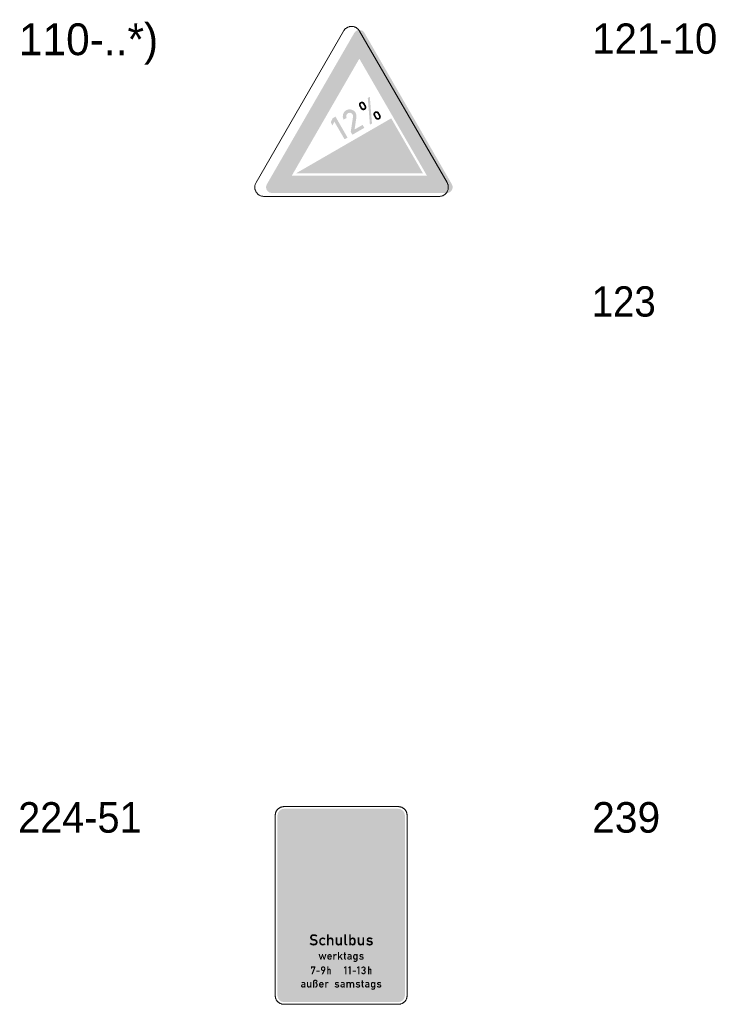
# Model space of a CAD drawing. Header units: millimetres. Extents: x 27 to 616, y -913 to 238.
# Tile 27 of 38: x 196 to 294, y -47 to 91. Entities that reach past the tile are written whole.
import ezdxf
from ezdxf.enums import TextEntityAlignment as Align

# ---------------------------------------------------------------- set-up
doc = ezdxf.new("R2010")
doc.units = ezdxf.units.MM
doc.header["$LTSCALE"] = 5
doc.linetypes.add('AUSGEZOGEN', pattern=[0])
doc.layers.add('Ebene_1', color=7, linetype='Continuous', true_color=0x000000)
doc.styles.add('Arial', font='arial.ttf')

msp = doc.modelspace()

# ---------------------------------------------------------------- hatches: boundary and pattern name
at = {"layer": 'Ebene_1', "linetype": 'AUSGEZOGEN', "lineweight": 18, "true_color": 0xce2729}
h = msp.add_hatch(color=242, dxfattribs=at)
h.paths.add_polyline_path([(231.06, 66.92), (230.75, 66.98), (230.49, 67.16), (230.31, 67.42), (230.25, 67.73), (230.28, 67.94), (230.36, 68.14), (242.69, 89.5), (242.91, 89.74), (243.18, 89.88), (243.49, 89.9), (243.8, 89.8), (243.97, 89.67), (244.1, 89.5), (256.43, 68.14), (256.53, 67.83), (256.51, 67.52), (256.38, 67.24), (256.13, 67.03), (255.94, 66.95), (255.73, 66.92)], flags=0)
h.paths.add_polyline_path([(233.87, 69.35), (252.92, 69.35), (243.39, 85.85)], flags=0)
at = {"layer": 'Ebene_1', "linetype": 'AUSGEZOGEN', "lineweight": 18, "true_color": 0x000000}
h = msp.add_hatch(color=18, dxfattribs=at)
h.paths.add_polyline_path([(244.33, 79.21), (244.38, 79.05), (244.37, 78.89), (244.3, 78.75), (244.17, 78.63), (244.01, 78.58), (243.85, 78.59), (243.7, 78.66), (243.59, 78.79), (243.38, 79.16), (243.33, 79.32), (243.34, 79.48), (243.41, 79.63), (243.54, 79.74), (243.7, 79.79), (243.86, 79.78), (244, 79.71), (244.12, 79.58)], flags=0)
h.paths.add_polyline_path([(244.12, 79.09), (243.91, 79.46), (243.8, 79.55), (243.66, 79.53), (243.57, 79.42), (243.59, 79.28), (243.8, 78.91), (243.91, 78.83), (244.05, 78.84), (244.14, 78.95)], flags=0)
for points in [[(244.88, 76.55), (244.58, 80.3), (244.87, 80.47), (245.17, 76.72)], [(242.41, 75.13), (242.18, 75.52), (242.5, 77.67), (242.49, 77.86), (242.41, 78.03), (242.28, 78.16), (242.09, 78.22), (241.9, 78.21), (241.73, 78.13), (241.61, 78), (241.54, 77.81), (241.55, 77.65), (241.6, 77.5), (241.18, 77.26), (241.06, 77.62), (241.08, 77.99), (241.25, 78.33), (241.38, 78.47), (241.54, 78.58), (241.9, 78.71), (242.27, 78.68), (242.61, 78.52), (242.75, 78.39), (242.86, 78.23), (242.98, 77.92), (242.98, 77.6), (242.72, 75.87), (243.85, 76.52), (244.09, 76.1)], [(234.43, 69.67), (247.88, 77.44), (252.36, 69.67)], [(239.62, 76.43), (239.37, 76.88), (239.61, 77.43), (240.03, 77.68), (241.73, 74.73), (241.31, 74.49), (239.86, 76.99)], [(232.78, -47.1), (232.42, -47.03), (232.13, -46.83), (231.93, -46.53), (231.85, -46.17), (231.85, -20.79), (231.93, -20.43), (232.13, -20.13), (232.42, -19.93), (232.78, -19.86), (248.88, -19.86), (249.24, -19.93), (249.54, -20.13), (249.74, -20.43), (249.81, -20.79), (249.81, -46.17), (249.74, -46.53), (249.54, -46.83), (249.24, -47.03), (248.88, -47.1)], [(235, -46.06), (234.74, -46.01), (234.53, -45.86), (234.38, -45.65), (234.33, -45.39), (234.33, -37.09), (234.38, -36.83), (234.53, -36.62), (234.74, -36.48), (235, -36.42), (246.66, -36.42), (246.92, -36.48), (247.14, -36.62), (247.28, -36.83), (247.33, -37.09), (247.33, -45.39), (247.28, -45.65), (247.14, -45.86), (246.92, -46.01), (246.66, -46.06)], [(236.37, -38.91), (236.52, -38.73), (236.72, -38.85), (236.95, -38.89), (237.12, -38.87), (237.23, -38.79), (237.28, -38.66), (237.22, -38.53), (237.09, -38.46), (236.84, -38.42), (236.68, -38.37), (236.56, -38.27), (236.48, -38.14), (236.45, -37.98), (236.48, -37.82), (236.56, -37.68), (236.69, -37.58), (236.84, -37.53), (236.95, -37.53), (237.22, -37.57), (237.47, -37.69), (237.34, -37.88), (237.15, -37.8), (236.95, -37.76), (236.87, -37.77), (236.74, -37.84), (236.69, -37.98), (236.74, -38.12), (236.87, -38.19), (237.12, -38.22), (237.28, -38.27), (237.4, -38.37), (237.48, -38.5), (237.51, -38.66), (237.49, -38.81), (237.42, -38.94), (237.31, -39.04), (237.17, -39.1), (236.95, -39.13), (236.64, -39.07)], [(238.63, -38.94), (238.46, -39.08), (238.24, -39.13), (238.05, -39.09), (237.89, -38.98), (237.78, -38.82), (237.74, -38.62), (237.74, -38.48), (237.78, -38.29), (237.89, -38.13), (238.05, -38.02), (238.24, -37.98), (238.46, -38.03), (238.63, -38.16), (238.46, -38.3), (238.36, -38.23), (238.24, -38.2), (238.13, -38.22), (238.04, -38.28), (237.98, -38.37), (237.96, -38.48), (237.96, -38.62), (237.98, -38.73), (238.04, -38.82), (238.13, -38.88), (238.24, -38.9), (238.36, -38.88), (238.46, -38.8)], [(238.85, -39.11), (238.85, -37.54), (239.08, -37.54), (239.08, -38.12), (239.21, -38.02), (239.37, -37.98), (239.52, -38.01), (239.64, -38.09), (239.72, -38.21), (239.75, -38.36), (239.75, -39.11), (239.53, -39.11), (239.53, -38.43), (239.46, -38.27), (239.3, -38.2), (239.14, -38.27), (239.08, -38.43), (239.08, -39.11)], [(240.96, -39.11), (240.73, -39.11), (240.73, -38.99), (240.6, -39.09), (240.44, -39.13), (240.29, -39.1), (240.17, -39.02), (240.09, -38.9), (240.06, -38.75), (240.06, -37.99), (240.28, -37.99), (240.28, -38.68), (240.35, -38.84), (240.51, -38.9), (240.67, -38.84), (240.73, -38.68), (240.73, -37.99), (240.96, -37.99)], [(241.68, -39.11), (241.54, -39.11), (241.37, -39.04), (241.29, -38.86), (241.29, -37.54), (241.52, -37.54), (241.52, -38.83), (241.59, -38.9), (241.68, -38.9)], [(244.07, -39.11), (243.84, -39.11), (243.84, -38.99), (243.71, -39.09), (243.55, -39.13), (243.4, -39.1), (243.28, -39.02), (243.2, -38.9), (243.17, -38.75), (243.17, -37.99), (243.39, -37.99), (243.39, -38.68), (243.46, -38.84), (243.62, -38.9), (243.78, -38.84), (243.84, -38.68), (243.84, -37.99), (244.07, -37.99)], [(244.35, -38.93), (244.5, -38.77), (244.66, -38.88), (244.84, -38.91), (245, -38.88), (245.07, -38.78), (244.97, -38.66), (244.73, -38.65), (244.61, -38.62), (244.51, -38.54), (244.44, -38.44), (244.42, -38.31), (244.49, -38.11), (244.67, -37.99), (244.84, -37.97), (245.07, -38.01), (245.27, -38.12), (245.13, -38.3), (244.99, -38.22), (244.84, -38.19), (244.73, -38.21), (244.64, -38.31), (244.75, -38.43), (244.98, -38.44), (245.11, -38.47), (245.21, -38.55), (245.27, -38.65), (245.3, -38.78), (245.24, -38.97), (245.08, -39.09), (244.84, -39.14), (244.57, -39.08)], [(240.38, -41.12), (240.38, -40.02), (240.54, -40.02), (240.54, -40.71), (240.84, -40.34), (241.03, -40.34), (240.76, -40.64), (241.07, -41.12), (240.87, -41.12), (240.67, -40.76), (240.54, -40.9), (240.54, -41.12)], [(241.52, -41.12), (241.42, -41.12), (241.3, -41.07), (241.24, -40.95), (241.24, -40.47), (241.17, -40.47), (241.17, -40.34), (241.24, -40.34), (241.24, -40.1), (241.4, -40.1), (241.4, -40.34), (241.52, -40.34), (241.52, -40.47), (241.4, -40.47), (241.4, -40.93), (241.45, -40.97), (241.52, -40.97)], [(237.9, -41.12), (237.65, -40.34), (237.82, -40.34), (237.97, -40.89), (238.14, -40.34), (238.26, -40.34), (238.44, -40.89), (238.59, -40.34), (238.75, -40.34), (238.51, -41.12), (238.37, -41.12), (238.2, -40.57), (238.04, -41.12)], [(239.73, -41.12), (239.73, -40.34), (239.89, -40.34), (239.89, -40.43), (239.98, -40.35), (240.1, -40.33), (240.26, -40.39), (240.15, -40.52), (240.05, -40.49), (239.94, -40.53), (239.89, -40.64), (239.89, -41.12)], [(243.34, -41), (243.45, -40.88), (243.56, -40.96), (243.69, -40.98), (243.8, -40.96), (243.85, -40.89), (243.78, -40.81), (243.61, -40.8), (243.46, -40.72), (243.39, -40.56), (243.44, -40.42), (243.57, -40.33), (243.69, -40.32), (243.85, -40.35), (243.99, -40.43), (243.89, -40.55), (243.69, -40.48), (243.61, -40.49), (243.55, -40.56), (243.62, -40.64), (243.79, -40.65), (243.95, -40.73), (244.01, -40.89), (243.97, -41.02), (243.86, -41.11), (243.69, -41.14), (243.5, -41.1)], [(236.65, -43.17), (237.02, -42.23), (236.73, -42.23), (236.73, -42.38), (236.57, -42.38), (236.57, -42.07), (237.2, -42.07), (237.2, -42.22), (236.82, -43.17)], [(237.33, -42.66), (237.8, -42.66), (237.8, -42.82), (237.33, -42.82)], [(238.88, -43.17), (238.88, -42.07), (239.04, -42.07), (239.04, -42.46), (239.19, -42.37), (239.3, -42.42), (239.35, -42.54), (239.35, -43.17), (239.2, -43.17), (239.2, -42.61), (239.12, -42.53), (239.04, -42.61), (239.04, -43.17)], [(241.25, -42.36), (241.25, -42.2), (241.41, -42.08), (241.57, -42.08), (241.57, -43.18), (241.41, -43.18), (241.41, -42.25)], [(241.84, -42.36), (241.84, -42.2), (242, -42.08), (242.16, -42.08), (242.16, -43.18), (242, -43.18), (242, -42.25)], [(242.43, -42.67), (242.9, -42.67), (242.9, -42.83), (242.43, -42.83)], [(243.08, -42.36), (243.08, -42.2), (243.23, -42.08), (243.39, -42.08), (243.39, -43.18), (243.23, -43.18), (243.23, -42.25)], [(243.65, -42.9), (243.81, -42.9), (243.87, -43), (243.97, -43.03), (244.09, -42.98), (244.13, -42.86), (244.13, -42.85), (244.09, -42.73), (243.97, -42.68), (243.9, -42.68), (243.9, -42.54), (243.97, -42.54), (244.08, -42.49), (244.12, -42.38), (244.08, -42.27), (243.97, -42.23), (243.87, -42.26), (243.81, -42.35), (243.66, -42.35), (243.69, -42.24), (243.76, -42.15), (243.85, -42.09), (243.97, -42.07), (244.09, -42.09), (244.19, -42.16), (244.26, -42.26), (244.28, -42.38), (244.25, -42.51), (244.16, -42.61), (244.26, -42.71), (244.29, -42.85), (244.29, -42.86), (244.27, -42.99), (244.2, -43.09), (244.09, -43.16), (243.97, -43.19), (243.85, -43.17), (243.75, -43.11), (243.68, -43.02)], [(244.62, -43.17), (244.62, -42.07), (244.78, -42.07), (244.78, -42.46), (244.93, -42.37), (245.05, -42.42), (245.1, -42.54), (245.1, -43.17), (244.94, -43.17), (244.94, -42.61), (244.86, -42.53), (244.78, -42.61), (244.78, -43.17)], [(236.63, -45.05), (236.48, -45.05), (236.48, -44.96), (236.39, -45.03), (236.27, -45.06), (236.17, -45.04), (236.08, -44.98), (236.03, -44.9), (236.01, -44.8), (236.01, -44.27), (236.16, -44.27), (236.16, -44.75), (236.21, -44.86), (236.32, -44.9), (236.43, -44.86), (236.48, -44.75), (236.48, -44.27), (236.63, -44.27)], [(236.87, -45.05), (236.87, -44.19), (236.91, -44.05), (237.03, -43.96), (237.18, -43.94), (237.34, -43.96), (237.45, -44.05), (237.5, -44.19), (237.5, -44.22), (237.39, -44.37), (237.5, -44.53), (237.5, -44.83), (237.43, -44.99), (237.28, -45.05), (237.18, -45.05), (237.18, -44.9), (237.26, -44.9), (237.34, -44.82), (237.34, -44.53), (237.26, -44.45), (237.16, -44.45), (237.16, -44.31), (237.26, -44.31), (237.34, -44.23), (237.34, -44.19), (237.29, -44.11), (237.18, -44.1), (237.08, -44.11), (237.03, -44.19), (237.03, -45.05)], [(238.58, -45.05), (238.58, -44.27), (238.73, -44.27), (238.73, -44.35), (238.83, -44.28), (238.94, -44.26), (239.11, -44.31), (238.99, -44.45), (238.89, -44.41), (238.78, -44.46), (238.73, -44.57), (238.73, -45.05)], [(239.89, -44.93), (240, -44.81), (240.11, -44.88), (240.23, -44.91), (240.35, -44.89), (240.4, -44.82), (240.33, -44.74), (240.16, -44.73), (240, -44.65), (239.94, -44.49), (239.99, -44.35), (240.12, -44.26), (240.23, -44.25), (240.39, -44.28), (240.54, -44.36), (240.44, -44.48), (240.23, -44.41), (240.16, -44.42), (240.1, -44.49), (240.17, -44.57), (240.34, -44.58), (240.49, -44.65), (240.56, -44.82), (240.52, -44.95), (240.4, -45.04), (240.23, -45.07), (240.05, -45.03)], [(241.58, -45.05), (241.58, -44.27), (241.73, -44.27), (241.73, -44.35), (241.83, -44.28), (241.94, -44.26), (242.06, -44.28), (242.15, -44.36), (242.26, -44.28), (242.38, -44.26), (242.5, -44.28), (242.59, -44.34), (242.65, -44.44), (242.68, -44.55), (242.68, -45.05), (242.52, -45.05), (242.52, -44.57), (242.47, -44.46), (242.36, -44.41), (242.25, -44.46), (242.21, -44.57), (242.21, -45.05), (242.05, -45.05), (242.05, -44.57), (242, -44.46), (241.89, -44.41), (241.78, -44.46), (241.73, -44.57), (241.73, -45.05)], [(242.85, -44.93), (242.96, -44.81), (243.07, -44.88), (243.2, -44.91), (243.31, -44.89), (243.36, -44.82), (243.29, -44.74), (243.12, -44.73), (242.96, -44.65), (242.9, -44.49), (242.95, -44.35), (243.08, -44.26), (243.2, -44.25), (243.36, -44.28), (243.5, -44.36), (243.4, -44.48), (243.2, -44.41), (243.12, -44.42), (243.06, -44.49), (243.13, -44.57), (243.3, -44.58), (243.46, -44.65), (243.52, -44.82), (243.48, -44.95), (243.37, -45.04), (243.2, -45.07), (243.01, -45.03)], [(244.01, -45.05), (243.91, -45.05), (243.79, -45), (243.73, -44.87), (243.73, -44.39), (243.66, -44.39), (243.66, -44.27), (243.73, -44.27), (243.73, -44.03), (243.89, -44.03), (243.89, -44.27), (244.01, -44.27), (244.01, -44.39), (243.89, -44.39), (243.89, -44.85), (243.94, -44.9), (244.01, -44.9)], [(245.83, -44.93), (245.94, -44.81), (246.05, -44.88), (246.18, -44.91), (246.29, -44.89), (246.34, -44.82), (246.27, -44.74), (246.1, -44.73), (245.95, -44.65), (245.88, -44.49), (245.93, -44.35), (246.06, -44.26), (246.18, -44.25), (246.34, -44.28), (246.48, -44.36), (246.38, -44.48), (246.18, -44.41), (246.1, -44.42), (246.04, -44.49), (246.11, -44.57), (246.28, -44.58), (246.44, -44.65), (246.5, -44.82), (246.46, -44.95), (246.35, -45.04), (246.18, -45.07), (245.99, -45.03)]]:
    msp.add_hatch(color=18, dxfattribs=at).paths.add_polyline_path(points, flags=0)
h = msp.add_hatch(color=18, dxfattribs=at)
h.paths.add_polyline_path([(245.42, 77.81), (245.37, 77.97), (245.38, 78.13), (245.45, 78.28), (245.58, 78.39), (245.74, 78.45), (245.9, 78.43), (246.05, 78.36), (246.16, 78.24), (246.37, 77.87), (246.42, 77.71), (246.41, 77.54), (246.34, 77.4), (246.21, 77.29), (246.05, 77.23), (245.89, 77.24), (245.74, 77.32), (245.63, 77.44)], flags=0)
h.paths.add_polyline_path([(245.63, 77.93), (245.84, 77.56), (245.95, 77.48), (246.09, 77.5), (246.18, 77.61), (246.16, 77.75), (245.95, 78.11), (245.84, 78.2), (245.7, 78.18), (245.61, 78.07)], flags=0)
at = {"layer": 'Ebene_1', "linetype": 'AUSGEZOGEN', "lineweight": 18, "true_color": 0xfffffe}
for points in [[(232.78, -46.64), (232.6, -46.6), (232.46, -46.5), (232.36, -46.35), (232.32, -46.17), (232.32, -20.79), (232.36, -20.61), (232.46, -20.46), (232.6, -20.36), (232.78, -20.33), (248.88, -20.33), (249.06, -20.36), (249.21, -20.46), (249.31, -20.61), (249.34, -20.79), (249.34, -46.17), (249.31, -46.35), (249.21, -46.5), (249.06, -46.6), (248.88, -46.64)], [(235, -45.73), (234.87, -45.7), (234.77, -45.63), (234.69, -45.52), (234.67, -45.39), (234.67, -37.09), (234.69, -36.96), (234.77, -36.86), (234.87, -36.79), (235, -36.76), (246.66, -36.76), (246.79, -36.79), (246.9, -36.86), (246.97, -36.96), (247, -37.09), (247, -45.39), (246.97, -45.52), (246.9, -45.63), (246.79, -45.7), (246.66, -45.73)]]:
    msp.add_hatch(color=7, dxfattribs=at).paths.add_polyline_path(points, flags=0)
at = {"layer": 'Ebene_1', "linetype": 'AUSGEZOGEN', "lineweight": 18, "true_color": 0x008b45}
for points in [[(247.33, -28.84), (247.3, -29.5), (247.2, -30.15), (247.04, -30.77), (246.82, -31.37), (246.55, -31.94), (246.22, -32.47), (245.85, -32.97), (245.43, -33.43), (244.97, -33.85), (244.47, -34.23), (243.93, -34.55), (243.36, -34.83), (242.76, -35.05), (242.14, -35.21), (241.5, -35.3), (240.83, -35.34), (240.17, -35.3), (239.52, -35.21), (238.9, -35.05), (238.3, -34.83), (237.73, -34.55), (237.2, -34.23), (236.7, -33.85), (236.24, -33.43), (235.82, -32.97), (235.44, -32.47), (235.12, -31.94), (234.84, -31.37), (234.62, -30.77), (234.46, -30.15), (234.37, -29.5), (234.33, -28.84), (234.37, -28.17), (234.46, -27.53), (234.62, -26.9), (234.84, -26.31), (235.12, -25.74), (235.44, -25.2), (235.82, -24.7), (236.24, -24.24), (236.7, -23.82), (237.2, -23.45), (237.73, -23.12), (238.3, -22.85), (238.9, -22.63), (239.52, -22.47), (240.17, -22.37), (240.83, -22.34), (241.5, -22.37), (242.14, -22.47), (242.76, -22.63), (243.36, -22.85), (243.93, -23.12), (244.47, -23.45), (244.97, -23.82), (245.43, -24.24), (245.85, -24.7), (246.22, -25.2), (246.55, -25.74), (246.82, -26.31), (247.04, -26.9), (247.2, -27.53), (247.3, -28.17)], [(238.31, -32.37), (238.31, -25.31), (239.38, -25.31), (239.38, -28.33), (242.28, -28.33), (242.28, -25.31), (243.35, -25.31), (243.35, -32.37), (242.28, -32.37), (242.28, -29.28), (239.38, -29.28), (239.38, -32.37)]]:
    msp.add_hatch(color=116, dxfattribs=at).paths.add_polyline_path(points, flags=0)
at = {"layer": 'Ebene_1', "linetype": 'AUSGEZOGEN', "lineweight": 18, "true_color": 0xffd500}
msp.add_hatch(color=40, dxfattribs=at).paths.add_polyline_path([(245.62, -28.84), (245.6, -29.33), (245.52, -29.8), (245.41, -30.26), (245.25, -30.7), (245.04, -31.12), (244.8, -31.52), (244.53, -31.89), (244.22, -32.23), (243.88, -32.53), (243.51, -32.81), (243.12, -33.05), (242.7, -33.25), (242.26, -33.41), (241.8, -33.53), (241.32, -33.6), (240.83, -33.63), (240.34, -33.6), (239.87, -33.53), (239.41, -33.41), (238.97, -33.25), (238.55, -33.05), (238.15, -32.81), (237.78, -32.53), (237.44, -32.23), (237.14, -31.89), (236.86, -31.52), (236.62, -31.12), (236.42, -30.7), (236.26, -30.26), (236.14, -29.8), (236.07, -29.33), (236.04, -28.84), (236.07, -28.35), (236.14, -27.87), (236.26, -27.41), (236.42, -26.97), (236.62, -26.55), (236.86, -26.16), (237.14, -25.79), (237.44, -25.45), (237.78, -25.14), (238.15, -24.87), (238.55, -24.63), (238.97, -24.42), (239.41, -24.26), (239.87, -24.14), (240.34, -24.07), (240.83, -24.05), (241.32, -24.07), (241.8, -24.14), (242.26, -24.26), (242.7, -24.42), (243.12, -24.63), (243.51, -24.87), (243.88, -25.14), (244.22, -25.45), (244.53, -25.79), (244.8, -26.16), (245.04, -26.55), (245.25, -26.97), (245.41, -27.41), (245.52, -27.87), (245.6, -28.35)], flags=0)
at = {"layer": 'Ebene_1', "linetype": 'AUSGEZOGEN', "lineweight": 18, "true_color": 0x000000}
h = msp.add_hatch(color=18, dxfattribs=at)
h.paths.add_polyline_path([(241.96, -39.11), (241.96, -37.54), (242.19, -37.54), (242.19, -38.12), (242.32, -38.02), (242.48, -37.98), (242.63, -38.01), (242.75, -38.09), (242.83, -38.21), (242.86, -38.36), (242.86, -38.75), (242.83, -38.9), (242.75, -39.02), (242.63, -39.1), (242.48, -39.13), (242.32, -39.09), (242.19, -38.99), (242.19, -39.11)], flags=0)
h.paths.add_polyline_path([(242.19, -38.68), (242.25, -38.84), (242.41, -38.9), (242.57, -38.84), (242.64, -38.68), (242.64, -38.43), (242.57, -38.27), (242.41, -38.2), (242.25, -38.27), (242.19, -38.43)], flags=0)
h = msp.add_hatch(color=18, dxfattribs=at)
h.paths.add_polyline_path([(239.52, -40.79), (239.03, -40.79), (239.03, -40.81), (239.13, -40.96), (239.21, -40.98), (239.38, -40.9), (239.5, -41), (239.37, -41.1), (239.21, -41.14), (239.07, -41.11), (238.93, -40.99), (238.87, -40.81), (238.87, -40.65), (238.9, -40.53), (238.97, -40.42), (239.07, -40.35), (239.19, -40.33), (239.32, -40.35), (239.42, -40.42), (239.49, -40.53), (239.52, -40.65)], flags=0)
h.paths.add_polyline_path([(239.03, -40.65), (239.36, -40.65), (239.31, -40.53), (239.19, -40.49), (239.08, -40.53)], flags=0)
h = msp.add_hatch(color=18, dxfattribs=at)
h.paths.add_polyline_path([(242.3, -41.12), (242.15, -41.12), (242.15, -41.04), (242.01, -41.12), (241.91, -41.12), (241.74, -41.05), (241.68, -40.89), (241.74, -40.72), (241.91, -40.65), (242.15, -40.65), (242.15, -40.57), (242.07, -40.49), (241.99, -40.48), (241.91, -40.49), (241.84, -40.53), (241.72, -40.44), (241.88, -40.33), (241.99, -40.32), (242.1, -40.33), (242.25, -40.41), (242.3, -40.57)], flags=0)
h.paths.add_polyline_path([(242.15, -40.78), (241.92, -40.78), (241.82, -40.88), (241.92, -40.97), (242.05, -40.97), (242.15, -40.88)], flags=0)
h = msp.add_hatch(color=18, dxfattribs=at)
h.paths.add_polyline_path([(243.15, -40.34), (243.15, -41.13), (243.1, -41.3), (242.97, -41.41), (242.81, -41.45), (242.66, -41.42), (242.54, -41.32), (242.66, -41.22), (242.81, -41.29), (242.9, -41.27), (242.99, -41.13), (242.99, -41.03), (242.9, -41.11), (242.78, -41.13), (242.68, -41.11), (242.6, -41.05), (242.54, -40.97), (242.52, -40.87), (242.52, -40.59), (242.54, -40.49), (242.6, -40.41), (242.68, -40.35), (242.78, -40.33), (242.9, -40.35), (242.99, -40.43), (242.99, -40.34)], flags=0)
h.paths.add_polyline_path([(242.99, -40.82), (242.99, -40.64), (242.94, -40.53), (242.83, -40.49), (242.72, -40.53), (242.68, -40.64), (242.68, -40.82), (242.72, -40.93), (242.83, -40.97), (242.94, -40.93)], flags=0)
h = msp.add_hatch(color=18, dxfattribs=at)
h.paths.add_polyline_path([(238.27, -43.17), (238.1, -43.17), (238.33, -42.7), (238.24, -42.72), (238.05, -42.64), (238, -42.56), (237.98, -42.46), (237.98, -42.37), (238, -42.25), (238.07, -42.15), (238.17, -42.08), (238.29, -42.06), (238.42, -42.08), (238.52, -42.15), (238.58, -42.25), (238.61, -42.37), (238.61, -42.42), (238.58, -42.56)], flags=0)
h.paths.add_polyline_path([(238.45, -42.37), (238.4, -42.26), (238.29, -42.22), (238.18, -42.26), (238.14, -42.37), (238.14, -42.42), (238.18, -42.53), (238.29, -42.58), (238.4, -42.53), (238.45, -42.42)], flags=0)
h = msp.add_hatch(color=18, dxfattribs=at)
h.paths.add_polyline_path([(235.79, -45.05), (235.63, -45.05), (235.63, -44.97), (235.5, -45.05), (235.4, -45.05), (235.23, -44.98), (235.16, -44.82), (235.23, -44.65), (235.4, -44.58), (235.63, -44.58), (235.63, -44.5), (235.56, -44.41), (235.48, -44.41), (235.39, -44.41), (235.33, -44.46), (235.21, -44.36), (235.37, -44.26), (235.48, -44.25), (235.59, -44.26), (235.73, -44.34), (235.79, -44.5)], flags=0)
h.paths.add_polyline_path([(235.63, -44.71), (235.41, -44.71), (235.31, -44.81), (235.41, -44.9), (235.54, -44.9), (235.63, -44.81)], flags=0)
h = msp.add_hatch(color=18, dxfattribs=at)
h.paths.add_polyline_path([(238.36, -44.72), (237.87, -44.72), (237.87, -44.74), (237.98, -44.89), (238.06, -44.91), (238.22, -44.83), (238.34, -44.93), (238.21, -45.03), (238.06, -45.06), (237.92, -45.04), (237.77, -44.92), (237.71, -44.74), (237.71, -44.58), (237.74, -44.45), (237.81, -44.35), (237.91, -44.28), (238.04, -44.26), (238.16, -44.28), (238.27, -44.35), (238.34, -44.45), (238.36, -44.58)], flags=0)
h.paths.add_polyline_path([(237.87, -44.58), (238.2, -44.58), (238.15, -44.46), (238.04, -44.41), (237.92, -44.46)], flags=0)
h = msp.add_hatch(color=18, dxfattribs=at)
h.paths.add_polyline_path([(241.34, -45.05), (241.18, -45.05), (241.18, -44.97), (241.05, -45.05), (240.95, -45.05), (240.78, -44.98), (240.71, -44.82), (240.78, -44.65), (240.95, -44.58), (241.18, -44.58), (241.18, -44.5), (241.11, -44.41), (241.03, -44.41), (240.94, -44.41), (240.88, -44.46), (240.76, -44.36), (240.92, -44.26), (241.03, -44.25), (241.14, -44.26), (241.28, -44.34), (241.34, -44.5)], flags=0)
h.paths.add_polyline_path([(241.18, -44.71), (240.96, -44.71), (240.86, -44.81), (240.96, -44.9), (241.09, -44.9), (241.18, -44.81)], flags=0)
h = msp.add_hatch(color=18, dxfattribs=at)
h.paths.add_polyline_path([(244.79, -45.05), (244.64, -45.05), (244.64, -44.97), (244.5, -45.05), (244.4, -45.05), (244.24, -44.98), (244.17, -44.82), (244.24, -44.65), (244.4, -44.58), (244.64, -44.58), (244.64, -44.5), (244.56, -44.41), (244.48, -44.41), (244.4, -44.41), (244.33, -44.46), (244.21, -44.36), (244.37, -44.26), (244.48, -44.25), (244.59, -44.26), (244.74, -44.34), (244.79, -44.5)], flags=0)
h.paths.add_polyline_path([(244.64, -44.71), (244.41, -44.71), (244.31, -44.81), (244.41, -44.9), (244.54, -44.9), (244.64, -44.81)], flags=0)
h = msp.add_hatch(color=18, dxfattribs=at)
h.paths.add_polyline_path([(245.64, -44.27), (245.64, -45.06), (245.59, -45.23), (245.46, -45.34), (245.3, -45.38), (245.15, -45.34), (245.03, -45.25), (245.15, -45.15), (245.3, -45.22), (245.39, -45.2), (245.48, -45.06), (245.48, -44.96), (245.39, -45.03), (245.27, -45.06), (245.17, -45.04), (245.09, -44.98), (245.03, -44.9), (245.01, -44.8), (245.01, -44.52), (245.03, -44.42), (245.09, -44.33), (245.17, -44.28), (245.27, -44.26), (245.39, -44.28), (245.48, -44.35), (245.48, -44.27)], flags=0)
h.paths.add_polyline_path([(245.48, -44.75), (245.48, -44.57), (245.43, -44.46), (245.32, -44.41), (245.21, -44.46), (245.17, -44.57), (245.17, -44.75), (245.21, -44.86), (245.32, -44.9), (245.43, -44.86)], flags=0)

# ---------------------------------------------------------------- linework, layer by layer
at = {"layer": 'Ebene_1', "color": 18, "linetype": 'AUSGEZOGEN', "lineweight": 18, "true_color": 0x000000}
for p, q in [((228.84, 68.38), (241.17, 89.74)), ((243.42, 89.74), (255.75, 68.38)), ((254.63, 66.44), (229.96, 66.44)), ((231.55, -46.17), (231.55, -20.79)), ((232.78, -19.55), (248.88, -19.55)), ((250.12, -20.79), (250.12, -46.17)), ((248.88, -47.41), (232.78, -47.41))]:
    msp.add_line(p, q, dxfattribs=at)
for points in [[(241.17, 89.74), (241.21, 89.8), (241.24, 89.85), (241.28, 89.9), (241.32, 89.95), (241.37, 90), (241.41, 90.04), (241.46, 90.08), (241.51, 90.12), (241.56, 90.16), (241.62, 90.19), (241.67, 90.23), (241.73, 90.25), (241.78, 90.28), (241.84, 90.3), (241.9, 90.32), (241.96, 90.34), (242.02, 90.36), (242.08, 90.37), (242.15, 90.38), (242.21, 90.38), (242.27, 90.39), (242.33, 90.39), (242.4, 90.38), (242.46, 90.38), (242.52, 90.37), (242.58, 90.36), (242.65, 90.34), (242.71, 90.32), (242.77, 90.3), (242.83, 90.28), (242.89, 90.25), (242.94, 90.22)], [(242.94, 90.22), (243.02, 90.17), (243.08, 90.12), (243.15, 90.07), (243.21, 90.01), (243.27, 89.95), (243.32, 89.88), (243.37, 89.81), (243.42, 89.74)], [(229.96, 66.44), (229.87, 66.44), (229.78, 66.45), (229.69, 66.46), (229.61, 66.48), (229.53, 66.51), (229.45, 66.54), (229.37, 66.58), (229.3, 66.62), (229.23, 66.66), (229.16, 66.71), (229.1, 66.77), (229.04, 66.82), (228.98, 66.88), (228.93, 66.95), (228.88, 67.01), (228.84, 67.08), (228.8, 67.16), (228.77, 67.23), (228.74, 67.31), (228.71, 67.39), (228.69, 67.47), (228.68, 67.55), (228.67, 67.63), (228.66, 67.71), (228.67, 67.8), (228.67, 67.88), (228.69, 67.96), (228.7, 68.05), (228.73, 68.13), (228.76, 68.21), (228.8, 68.3), (228.84, 68.38)], [(255.75, 68.38), (255.79, 68.3), (255.83, 68.22), (255.86, 68.13), (255.89, 68.05), (255.9, 67.96), (255.92, 67.88), (255.92, 67.8), (255.92, 67.71), (255.92, 67.63), (255.91, 67.55), (255.9, 67.47), (255.88, 67.39), (255.85, 67.31), (255.82, 67.23), (255.79, 67.16), (255.75, 67.09), (255.71, 67.02), (255.66, 66.95), (255.61, 66.88), (255.55, 66.82), (255.49, 66.77), (255.43, 66.71), (255.36, 66.66), (255.29, 66.62), (255.22, 66.58), (255.14, 66.54), (255.06, 66.51), (254.98, 66.48), (254.9, 66.46), (254.81, 66.45), (254.72, 66.44), (254.63, 66.44)], [(231.55, -20.79), (231.55, -20.73), (231.55, -20.66), (231.56, -20.6), (231.57, -20.54), (231.58, -20.48), (231.6, -20.42), (231.62, -20.36), (231.64, -20.31), (231.67, -20.25), (231.69, -20.2), (231.72, -20.15), (231.76, -20.1), (231.79, -20.05), (231.83, -20), (231.87, -19.96), (231.91, -19.91), (231.95, -19.87), (232, -19.83), (232.04, -19.8), (232.09, -19.76), (232.14, -19.73), (232.19, -19.7), (232.25, -19.67), (232.3, -19.65), (232.36, -19.63), (232.41, -19.61), (232.47, -19.59), (232.53, -19.58), (232.59, -19.57), (232.66, -19.56), (232.72, -19.55), (232.78, -19.55)], [(248.88, -19.55), (248.94, -19.55), (249.01, -19.56), (249.07, -19.57), (249.13, -19.58), (249.19, -19.59), (249.25, -19.61), (249.3, -19.63), (249.36, -19.65), (249.42, -19.67), (249.47, -19.7), (249.52, -19.73), (249.57, -19.76), (249.62, -19.8), (249.67, -19.83), (249.71, -19.87), (249.75, -19.91), (249.8, -19.96), (249.83, -20), (249.87, -20.05), (249.91, -20.1), (249.94, -20.15), (249.97, -20.2), (250, -20.25), (250.02, -20.31), (250.04, -20.36), (250.06, -20.42), (250.08, -20.48), (250.09, -20.54), (250.1, -20.6), (250.11, -20.66), (250.12, -20.73), (250.12, -20.79)], [(232.78, -47.41), (232.72, -47.41), (232.66, -47.4), (232.59, -47.4), (232.53, -47.39), (232.47, -47.37), (232.41, -47.35), (232.36, -47.34), (232.3, -47.31), (232.25, -47.29), (232.19, -47.26), (232.14, -47.23), (232.09, -47.2), (232.04, -47.16), (232, -47.13), (231.95, -47.09), (231.91, -47.05), (231.87, -47), (231.83, -46.96), (231.79, -46.91), (231.76, -46.86), (231.72, -46.81), (231.69, -46.76), (231.67, -46.71), (231.64, -46.65), (231.62, -46.6), (231.6, -46.54), (231.58, -46.48), (231.57, -46.42), (231.56, -46.36), (231.55, -46.3), (231.55, -46.24), (231.55, -46.17)], [(250.12, -46.17), (250.12, -46.24), (250.11, -46.3), (250.1, -46.36), (250.09, -46.42), (250.08, -46.48), (250.06, -46.54), (250.04, -46.6), (250.02, -46.65), (250, -46.71), (249.97, -46.76), (249.94, -46.81), (249.91, -46.86), (249.87, -46.91), (249.83, -46.96), (249.8, -47), (249.75, -47.05), (249.71, -47.09), (249.67, -47.13), (249.62, -47.16), (249.57, -47.2), (249.52, -47.23), (249.47, -47.26), (249.42, -47.29), (249.36, -47.31), (249.3, -47.34), (249.25, -47.35), (249.19, -47.37), (249.13, -47.39), (249.07, -47.4), (249.01, -47.4), (248.94, -47.41), (248.88, -47.41)]]:
    msp.add_lwpolyline(points, dxfattribs=at)

# ---------------------------------------------------------------- texts
at = {"layer": 'Ebene_1', "color": 18, "linetype": 'AUSGEZOGEN', "lineweight": 18, "true_color": 0x000000, "style": 'Arial'}
for s, height, width, p, p2 in [('110-..*)', 4.484, 0.955866, (195.43, 86.34), (215.05, 86.34)), ('121-10', 4.27, 0.949597, (276.19, 86.54), (293.81, 86.54)), ('123', 4.27, 0.907646, (276.12, 49.5), (285.14, 49.5)), ('224-51', 4.296, 0.931646, (195.33, -23.22), (212.72, -23.22)), ('239', 4.305, 0.956186, (276.19, -23.22), (285.77, -23.22))]:
    msp.add_text(s, height=height, dxfattribs=dict(at, width=width)).set_placement(p, p2, align=Align.FIT)

doc.saveas('drawing.dxf')
